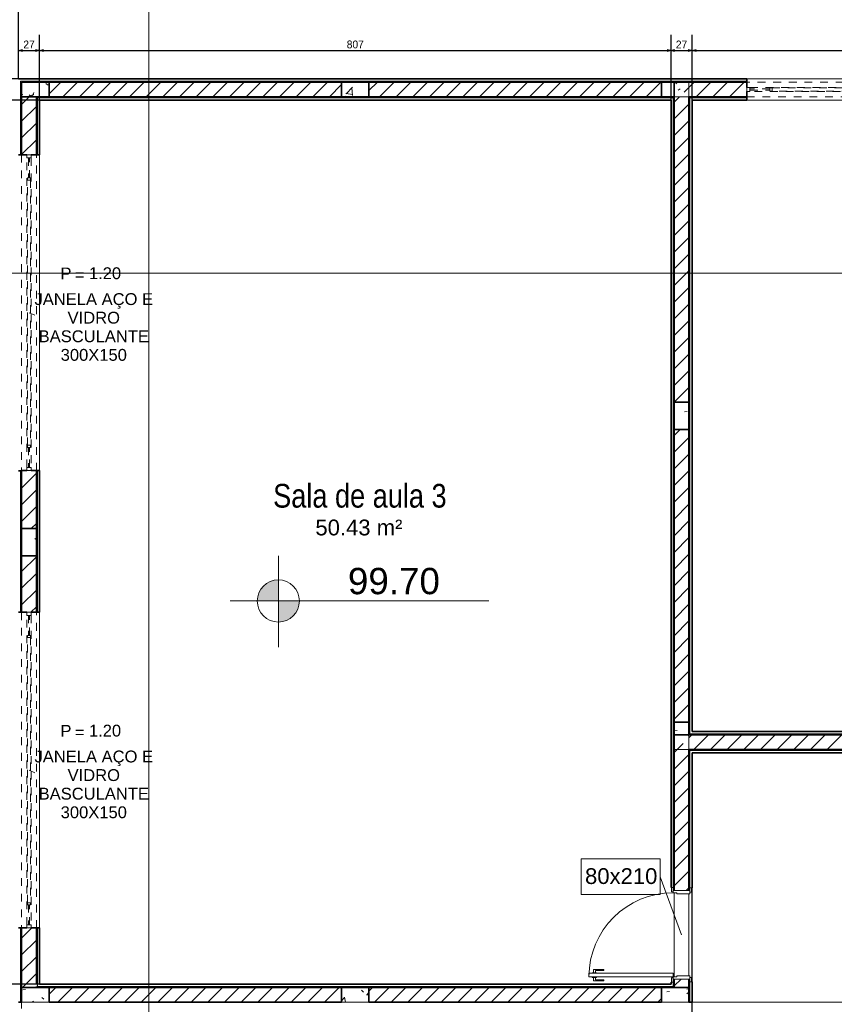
# Model space of a CAD drawing. Header units: millimetres. Extents: x -35 to 343, y 0 to 93.
# Tile 88 of 128: x 201 to 212, y 69 to 82. Entities that reach past the tile are written whole.
import ezdxf

# ---------------------------------------------------------------- set-up
doc = ezdxf.new("R2010")
doc.units = ezdxf.units.MM
doc.linetypes.add('Traço Curto', pattern=[0.00153, 0.001, -0.00053])
doc.layers.add('A-PAREDE', color=5, linetype='Continuous')
for name, color, linetype, lineweight in [('ARQ - ALVENARIA - OSSO', 2, 'Continuous', 35), ('ARQ - COTA_NÍVEL', 2, 'Continuous', 5), ('ARQ - DIVISORIA', 3, 'Continuous', 35), ('ARQ - JANELA', 2, 'Traço Curto', 5), ('ARQ - PAREDE VISTA', 4, 'Continuous', 9), ('ARQ - PAREDES_HACHURA', 9, 'Continuous', 35), ('ARQ - PAREDES_REVESTIMENTO', 3, 'Continuous', 35), ('ARQ - PILAR', 4, 'Continuous', 15), ('ARQ - PISO', 9, 'Continuous', 5), ('ARQ - PORTA', 3, 'Continuous', 9), ('ARQ - PORTA_FOLHA', 3, 'Continuous', 20), ('ARQ - PORTA_GIRO', 1, 'Continuous', 5), ('ARQ - SIMBOLO_CORTE', 2, 'Continuous', 5), ('ARQ -SIMBOLO_PORTA', 2, 'Continuous', 9), ('ARQ -TEXTO_AMBIENTE', 2, 'Continuous', 5), ('ARQ -TEXTO_JANELA', 2, 'Continuous', 9)]:
    doc.layers.add(name, color=color, linetype=linetype, lineweight=lineweight)
doc.styles.add('Arial Narrow', font='ARIALN.TTF', dxfattribs={"height": 0.225})
doc.styles.add('Arial_2', font='arial.ttf', dxfattribs={"height": 0.15})
doc.styles.add('Arial_3', font='arial.ttf', dxfattribs={"height": 0.0015})
doc.styles.add('Arial_4', font='arial.ttf', dxfattribs={"height": 0.1125})
doc.styles.add('GULIM', font='Gulim.ttf')
doc.dimstyles.new('GULIM-100', dxfattribs={"dimtxt": 0.1, "dimasz": 0.05, "dimexe": 0.2, "dimexo": 0, "dimgap": 0.025, "dimtad": 1, "dimdec": 0, "dimlfac": 100, "dimzin": 12, "dimdsep": 46, "dimtxsty": 'GULIM', "dimblk": 'OPEN30', "dimcen": 0, "dimclrd": 152, "dimclre": 152, "dimclrt": 152, "dimaunit": 1, "dimadec": 0, "dimazin": 0, "dimtfac": 1.875, "dimtdec": 0, "dimtmove": 2, "dimatfit": 3, "dimldrblk": 'OPEN30', "dimfxl": 0, "dimtolj": 1, "dimtzin": 12, "dimlwd": -1, "dimarcsym": 0})
pattern_1 = [(50, (197.3076, 58.02), (0.735391, -0.063667), [0.07671, -0.846512]), (355, (197.3076, 58.02), (-0.141886, 0.771645), [0.061907, -0.67694]), (100.451, (197.3695, 58.0146), (0.59344, 0.7075), [0.065944, -0.71866]), (46.184, (197.3076, 58.2245), (1.094305, -0.169653), [0.11574, -1.269094]), (96.636, (197.3991, 58.2111), (0.958206, 0.998926), [0.098244, -1.07799]), (351.184, (197.3076, 58.2245), (0.95852, 0.999417), [0.09286, -1.014737]), (21, (197.4099, 58.1734), (0.612321, -0.412209), [0.07671, -0.846512]), (326, (197.4099, 58.1734), (0.250004, 0.743684), [0.061907, -0.67694]), (71.451, (197.461, 58.13975), (0.862037, 0.33109), [0.065944, -0.71866]), (37.5, (197.3076, 58.01997), (0.0123895, 0.3419915), [0.033645, -0.63522, 0.033645, -0.6527155, -0.679632]), (37.5, (197.3076, 58.01997), (0.0123895, 0.3419915), [-1.355226, 0.033645, -0.645987]), (7.5, (197.3076, 58.01997), (0.269781, 0.404735), [0.033645, -0.357984, 0.033645, -0.6190704, -0.2583946]), (7.5, (197.3076, 58.01997), (0.269781, 0.404735), [-1.044345, 0.033645, -0.22475]), (327.5, (197.0788, 58.01997), (0.5470468, -0.022983), [0.033645, -0.222058, 0.033645, -0.765763, -1.06184]), (327.5, (197.0788, 58.01997), (0.5470468, -0.022983), [-1.056457, 0.033645, -1.028195]), (317.5, (196.97652, 58.01997), (0.597536, 0.102292), [0.033645, -0.300115, 0.033645, -0.497948, -0.753651]), (317.5, (196.97652, 58.01997), (0.597536, 0.102292), [-0.864007, 0.033645, -0.720006])]
pattern_2 = [(45, (197.30759, 58.01997), (-0.1065823, 0.1065823), [])]

# ---------------------------------------------------------------- blocks, each defined once
blk = doc.blocks.new('POR_PM_GIRO_1FL - 80 x 210 cm Externa-6335210-NÍVEL 1')
at = {"layer": 'ARQ - PORTA'}
for p, q in [((-0.4, 0.8492), (-0.4051, 0.8492)), ((-0.4051, 0.8492), (-0.4051, 0.8283)), ((-0.365, 0.8492), (-0.3599, 0.8492)), ((-0.3599, 0.8492), (-0.3599, 0.8283)), ((-0.4369, 0.7393), (-0.4369, 0.8383)), ((-0.4369, 0.8383), (-0.4051, 0.8383)), ((-0.4051, 0.8183), (-0.4275, 0.8183)), ((-0.4275, 0.8183), (-0.4275, 0.7393)), ((-0.4051, 0.8283), (-0.4051, 0.8073)), ((-0.4051, 0.8073), (-0.4, 0.8073)), ((-0.3599, 0.8073), (-0.365, 0.8073)), ((-0.3281, 0.8383), (-0.3599, 0.8383)), ((-0.3599, 0.8283), (-0.3599, 0.8073)), ((-0.3599, 0.8183), (-0.3375, 0.8183)), ((-0.3375, 0.8183), (-0.3375, 0.7393)), ((-0.3281, 0.7393), (-0.3281, 0.8383)), ((-0.4275, 0.7393), (-0.4369, 0.7393)), ((-0.3375, 0.7393), (-0.3281, 0.7393)), ((-0.45, 0.095), (-0.41, 0.095)), ((-0.45, 0.08), (-0.45, 0.095)), ((-0.41, 0.095), (-0.41, 0.08)), ((0.41, 0.08), (0.41, 0.095)), ((0.41, 0.095), (0.45, 0.095)), ((0.45, 0.095), (0.45, 0.08)), ((-0.41, 0.08), (-0.45, 0.08)), ((-0.42, -0.08), (-0.42, 0.08)), ((-0.41, 0.08), (-0.4, 0.08)), ((-0.4, 0.08), (-0.4, 0.045)), ((-0.4, 0.045), (-0.39, 0.045)), ((-0.39, 0.045), (-0.39, -0.08)), ((0.39, 0.045), (0.4, 0.045)), ((0.39, -0.08), (0.39, 0.045)), ((0.4, 0.08), (0.41, 0.08)), ((0.4, 0.045), (0.4, 0.08)), ((0.45, 0.08), (0.41, 0.08)), ((0.42, 0.08), (0.42, -0.08)), ((-0.445, -0.08), (-0.405, -0.08)), ((-0.445, -0.095), (-0.445, -0.08)), ((-0.405, -0.08), (-0.405, -0.095)), ((-0.39, -0.08), (-0.405, -0.08)), ((0.405, -0.08), (0.39, -0.08)), ((0.405, -0.08), (0.445, -0.08)), ((0.405, -0.095), (0.405, -0.08)), ((0.445, -0.08), (0.445, -0.095)), ((-0.405, -0.095), (-0.445, -0.095)), ((0.445, -0.095), (0.405, -0.095))]:
    blk.add_line(p, q, dxfattribs=at)
at = {"layer": 'ARQ - PORTA_FOLHA'}
for p, q in [((-0.4, 0.88), (-0.365, 0.88)), ((-0.4, 0.08), (-0.4, 0.88)), ((-0.365, 0.88), (-0.365, 0.08)), ((-0.365, 0.08), (-0.4, 0.08))]:
    blk.add_line(p, q, dxfattribs=at)
at = {"layer": 'ARQ - PORTA_GIRO'}
blk.add_arc((-0.4, 0.0805), 0.8, 359.96776, 89.96776, dxfattribs=at)
blk = doc.blocks.new('JANELA BASCULANTE PRÁTICA DE REVIT - JANELA AÇO E VIDRO BASCULANTE 300X150-V7-NÍVEL 1')
at = {"layer": 'ARQ - JANELA'}
for p, q in [((1.5, 0.07), (-1.5, 0.07)), ((-1.47, 0.02), (-1.5, 0.02)), ((-1.5, 0.02), (-1.5, -0.02)), ((-1.47, -0.02), (-1.47, 0.02)), ((-1.47, 0.02), (1.47, 0.02)), ((-1.28, 0.005), (-1.47, 0.005)), ((-1.47, 0.005), (-1.47, -0.005)), ((-1.26, 0.015), (-1.28, 0.015)), ((-1.28, 0.015), (-1.28, -0.015)), ((-1.28, -0.005), (-1.28, 0.005)), ((-1.26, -0.015), (-1.26, 0.015)), ((-1.26, 0.015), (1.26, 0.015)), ((1.28, 0.015), (1.26, 0.015)), ((1.26, 0.015), (1.26, -0.015)), ((1.28, -0.015), (1.28, 0.015)), ((1.47, 0.005), (1.28, 0.005)), ((1.28, 0.005), (1.28, -0.005)), ((1.5, 0.02), (1.47, 0.02)), ((1.47, 0.02), (1.47, -0.02)), ((1.47, -0.005), (1.47, 0.005)), ((1.5, -0.02), (1.5, 0.02)), ((-1.5, -0.02), (-1.47, -0.02)), ((-1.5, -0.07), (1.5, -0.07)), ((-1.47, -0.005), (-1.28, -0.005)), ((1.47, -0.02), (-1.47, -0.02)), ((-1.28, -0.015), (-1.26, -0.015)), ((1.26, -0.015), (-1.26, -0.015)), ((1.26, -0.015), (1.28, -0.015)), ((1.28, -0.005), (1.47, -0.005)), ((1.47, -0.02), (1.5, -0.02))]:
    blk.add_line(p, q, dxfattribs=at)
blk = doc.blocks.new('JANELA BASCULANTE PRÁTICA DE REVIT - JANELA AÇO E VIDRO BASCULANTE 300X150-V8-NÍVEL 1')
at = {"layer": 'ARQ - JANELA'}
for p, q in [((1.5, 0.07), (-1.5, 0.07)), ((-1.47, 0.02), (-1.5, 0.02)), ((-1.5, 0.02), (-1.5, -0.02)), ((-1.47, -0.02), (-1.47, 0.02)), ((-1.47, 0.02), (1.47, 0.02)), ((-1.28, 0.005), (-1.47, 0.005)), ((-1.47, 0.005), (-1.47, -0.005)), ((-1.26, 0.015), (-1.28, 0.015)), ((-1.28, 0.015), (-1.28, -0.015)), ((-1.28, -0.005), (-1.28, 0.005)), ((-1.26, -0.015), (-1.26, 0.015)), ((-1.26, 0.015), (1.26, 0.015)), ((1.28, 0.015), (1.26, 0.015)), ((1.26, 0.015), (1.26, -0.015)), ((1.28, -0.015), (1.28, 0.015)), ((1.47, 0.005), (1.28, 0.005)), ((1.28, 0.005), (1.28, -0.005)), ((1.5, 0.02), (1.47, 0.02)), ((1.47, 0.02), (1.47, -0.02)), ((1.47, -0.005), (1.47, 0.005)), ((1.5, -0.02), (1.5, 0.02)), ((-1.5, -0.02), (-1.47, -0.02)), ((-1.5, -0.07), (1.5, -0.07)), ((-1.47, -0.005), (-1.28, -0.005)), ((1.47, -0.02), (-1.47, -0.02)), ((-1.28, -0.015), (-1.26, -0.015)), ((1.26, -0.015), (-1.26, -0.015)), ((1.26, -0.015), (1.28, -0.015)), ((1.28, -0.005), (1.47, -0.005)), ((1.47, -0.02), (1.5, -0.02))]:
    blk.add_line(p, q, dxfattribs=at)
blk = doc.blocks.new('JANELA BASCULANTE PRÁTICA DE REVIT - JANELA AÇO E VIDRO BASCULANTE 300X150-V9-NÍVEL 1')
at = {"layer": 'ARQ - JANELA'}
for p, q in [((1.5, 0.07), (-1.5, 0.07)), ((-1.47, 0.02), (-1.5, 0.02)), ((-1.5, 0.02), (-1.5, -0.02)), ((-1.47, -0.02), (-1.47, 0.02)), ((-1.47, 0.02), (1.47, 0.02)), ((-1.28, 0.005), (-1.47, 0.005)), ((-1.47, 0.005), (-1.47, -0.005)), ((-1.26, 0.015), (-1.28, 0.015)), ((-1.28, 0.015), (-1.28, -0.015)), ((-1.28, -0.005), (-1.28, 0.005)), ((-1.26, -0.015), (-1.26, 0.015)), ((-1.26, 0.015), (1.26, 0.015)), ((1.28, 0.015), (1.26, 0.015)), ((1.26, 0.015), (1.26, -0.015)), ((1.28, -0.015), (1.28, 0.015)), ((1.47, 0.005), (1.28, 0.005)), ((1.28, 0.005), (1.28, -0.005)), ((1.5, 0.02), (1.47, 0.02)), ((1.47, 0.02), (1.47, -0.02)), ((1.47, -0.005), (1.47, 0.005)), ((1.5, -0.02), (1.5, 0.02)), ((-1.5, -0.02), (-1.47, -0.02)), ((-1.5, -0.07), (1.5, -0.07)), ((-1.47, -0.005), (-1.28, -0.005)), ((1.47, -0.02), (-1.47, -0.02)), ((-1.28, -0.015), (-1.26, -0.015)), ((1.26, -0.015), (-1.26, -0.015)), ((1.26, -0.015), (1.28, -0.015)), ((1.28, -0.005), (1.47, -0.005)), ((1.47, -0.02), (1.5, -0.02))]:
    blk.add_line(p, q, dxfattribs=at)
blk = doc.blocks.new('Identificador de Porta - Legal-790717-NÍVEL 1')
at = {"layer": 'ARQ -SIMBOLO_PORTA'}
for p, q in [((-0.00575, -0.0037), (-0.00575, 0.00083)), ((-0.00575, 0.00083), (0.00425, 0.00083)), ((0.00425, 0.00083), (0.00425, -0.0037)), ((0.00425, -0.0037), (-0.00575, -0.0037))]:
    blk.add_line(p, q, dxfattribs=at)
blk = doc.blocks.new('Identificação de Janela - Modelo 1-6080617-NÍVEL 1')
at = {"layer": 'ARQ -TEXTO_JANELA', "char_height": 0.0015, "attachment_point": 1, "style": 'Arial_3'}
for s, insert, width in [('P', (-0.00449, 0.00572), 0.0016835), ('=', (-0.00267, 0.00556), 0.0015232)]:
    blk.add_mtext(s, dxfattribs=dict(at, insert=insert, width=width))
blk = doc.blocks.new('_Open30')
at = {"color": 0, "linetype": 'ByBlock', "lineweight": -2}
for p, q in [((-1, 0.27), (0, 0)), ((0, 0), (-1, -0.27)), ((0, 0), (-1, 0))]:
    blk.add_line(p, q, dxfattribs=at)
blk = doc.blocks.new('*D478')
at = {"layer": 'A-PAREDE', "color": 152, "lineweight": -2, "transparency": 16777216}
for p, q in [((201.214, 81.265), (201.214, 81.83)), ((201.483, 80.996), (201.483, 81.83))]:
    blk.add_line(p, q, dxfattribs=at)
at = {"layer": 'A-PAREDE', "color": 152, "transparency": 16777216}
blk.add_line((201.264, 81.63), (201.433, 81.63), dxfattribs=at)
at = {"layer": 'DEFPOINTS', "color": 0, "transparency": 16777216}
for p in [(201.483, 81.63), (201.214, 81.265), (201.483, 80.996)]:
    blk.add_point(p, dxfattribs=at)
at = {"layer": 'A-PAREDE', "color": 152, "transparency": 16777216, "xscale": 0.05, "yscale": 0.05, "zscale": 0.05, "rotation": 180}
blk.add_blockref('_Open30', (201.214, 81.63), dxfattribs=at)
at = {"layer": 'A-PAREDE', "color": 152, "transparency": 16777216, "xscale": 0.05, "yscale": 0.05, "zscale": 0.05}
blk.add_blockref('_Open30', (201.483, 81.63), dxfattribs=at)
at = {"layer": 'A-PAREDE', "color": 152, "transparency": 16777216, "insert": (201.348, 81.706), "char_height": 0.1, "attachment_point": 5, "style": 'GULIM'}
blk.add_mtext('\\A1;27', dxfattribs=at)
blk = doc.blocks.new('*D479')
at = {"layer": 'A-PAREDE', "color": 152, "lineweight": -2, "transparency": 16777216}
for p, q in [((201.483, 80.996), (201.483, 81.83)), ((209.558, 80.996), (209.558, 81.83))]:
    blk.add_line(p, q, dxfattribs=at)
at = {"layer": 'A-PAREDE', "color": 152, "transparency": 16777216}
blk.add_line((201.533, 81.63), (209.508, 81.63), dxfattribs=at)
at = {"layer": 'DEFPOINTS', "color": 0, "transparency": 16777216}
for p in [(209.558, 81.63), (201.483, 80.996), (209.558, 80.996)]:
    blk.add_point(p, dxfattribs=at)
at = {"layer": 'A-PAREDE', "color": 152, "transparency": 16777216, "xscale": 0.05, "yscale": 0.05, "zscale": 0.05, "rotation": 180}
blk.add_blockref('_Open30', (201.483, 81.63), dxfattribs=at)
at = {"layer": 'A-PAREDE', "color": 152, "transparency": 16777216, "xscale": 0.05, "yscale": 0.05, "zscale": 0.05}
blk.add_blockref('_Open30', (209.558, 81.63), dxfattribs=at)
at = {"layer": 'A-PAREDE', "color": 152, "transparency": 16777216, "insert": (205.52, 81.706), "char_height": 0.1, "attachment_point": 5, "style": 'GULIM'}
blk.add_mtext('\\A1;807', dxfattribs=at)
blk = doc.blocks.new('*D480')
at = {"layer": 'A-PAREDE', "color": 152, "lineweight": -2, "transparency": 16777216}
for p, q in [((209.558, 80.996), (209.558, 81.83)), ((209.827, 80.996), (209.827, 81.83))]:
    blk.add_line(p, q, dxfattribs=at)
at = {"layer": 'A-PAREDE', "color": 152, "transparency": 16777216}
blk.add_line((209.608, 81.63), (209.777, 81.63), dxfattribs=at)
at = {"layer": 'DEFPOINTS', "color": 0, "transparency": 16777216}
for p in [(209.827, 81.63), (209.558, 80.996), (209.827, 80.996)]:
    blk.add_point(p, dxfattribs=at)
at = {"layer": 'A-PAREDE', "color": 152, "transparency": 16777216, "xscale": 0.05, "yscale": 0.05, "zscale": 0.05, "rotation": 180}
blk.add_blockref('_Open30', (209.558, 81.63), dxfattribs=at)
at = {"layer": 'A-PAREDE', "color": 152, "transparency": 16777216, "xscale": 0.05, "yscale": 0.05, "zscale": 0.05}
blk.add_blockref('_Open30', (209.827, 81.63), dxfattribs=at)
at = {"layer": 'A-PAREDE', "color": 152, "transparency": 16777216, "insert": (209.692, 81.706), "char_height": 0.1, "attachment_point": 5, "style": 'GULIM'}
blk.add_mtext('\\A1;27', dxfattribs=at)
blk = doc.blocks.new('*D481')
at = {"layer": 'A-PAREDE', "color": 152, "lineweight": -2, "transparency": 16777216}
for p, q in [((209.827, 80.996), (209.827, 81.83)), ((221.132, 80.996), (221.132, 81.83))]:
    blk.add_line(p, q, dxfattribs=at)
at = {"layer": 'A-PAREDE', "color": 152, "transparency": 16777216}
blk.add_line((209.877, 81.63), (221.082, 81.63), dxfattribs=at)
at = {"layer": 'DEFPOINTS', "color": 0, "transparency": 16777216}
for p in [(221.132, 81.63), (209.827, 80.996), (221.132, 80.996)]:
    blk.add_point(p, dxfattribs=at)
at = {"layer": 'A-PAREDE', "color": 152, "transparency": 16777216, "xscale": 0.05, "yscale": 0.05, "zscale": 0.05, "rotation": 180}
blk.add_blockref('_Open30', (209.827, 81.63), dxfattribs=at)
at = {"layer": 'A-PAREDE', "color": 152, "transparency": 16777216, "xscale": 0.05, "yscale": 0.05, "zscale": 0.05}
blk.add_blockref('_Open30', (221.132, 81.63), dxfattribs=at)
at = {"layer": 'A-PAREDE', "color": 152, "transparency": 16777216, "insert": (215.479, 81.706), "char_height": 0.1, "attachment_point": 5, "style": 'GULIM'}
blk.add_mtext('\\A1;1130', dxfattribs=at)
blk = doc.blocks.new('*D485')
at = {"layer": 'A-PAREDE', "color": 152, "lineweight": -2, "transparency": 16777216}
for p, q in [((201.214, 81.265), (201.214, 82.537)), ((232.975, 81.265), (232.975, 82.537))]:
    blk.add_line(p, q, dxfattribs=at)
at = {"layer": 'A-PAREDE', "color": 152, "transparency": 16777216}
blk.add_line((201.264, 82.337), (232.925, 82.337), dxfattribs=at)
at = {"layer": 'DEFPOINTS', "color": 0, "transparency": 16777216}
for p in [(232.975, 82.337), (201.214, 81.265), (232.975, 81.265)]:
    blk.add_point(p, dxfattribs=at)
at = {"layer": 'A-PAREDE', "color": 152, "transparency": 16777216, "xscale": 0.05, "yscale": 0.05, "zscale": 0.05, "rotation": 180}
blk.add_blockref('_Open30', (201.214, 82.337), dxfattribs=at)
at = {"layer": 'A-PAREDE', "color": 152, "transparency": 16777216, "xscale": 0.05, "yscale": 0.05, "zscale": 0.05}
blk.add_blockref('_Open30', (232.975, 82.337), dxfattribs=at)
at = {"layer": 'A-PAREDE', "color": 152, "transparency": 16777216, "insert": (217.094, 82.413), "char_height": 0.1, "attachment_point": 5, "style": 'GULIM'}
blk.add_mtext('\\A1;3176', dxfattribs=at)
blk = doc.blocks.new('*D486')
at = {"layer": 'A-PAREDE', "color": 152, "lineweight": -2, "transparency": 16777216}
for p, q in [((201.214, 81.265), (200.782, 81.265)), ((201.483, 80.996), (200.782, 80.996))]:
    blk.add_line(p, q, dxfattribs=at)
at = {"layer": 'A-PAREDE', "color": 152, "transparency": 16777216}
blk.add_line((200.982, 81.215), (200.982, 81.046), dxfattribs=at)
at = {"layer": 'DEFPOINTS', "color": 0, "transparency": 16777216}
for p in [(201.214, 81.265), (200.982, 80.996), (201.483, 80.996)]:
    blk.add_point(p, dxfattribs=at)
at = {"layer": 'A-PAREDE', "color": 152, "transparency": 16777216, "xscale": 0.05, "yscale": 0.05, "zscale": 0.05}
for p, rotation in [((200.982, 81.265), 90), ((200.982, 80.996), 270)]:
    blk.add_blockref('_Open30', p, dxfattribs=dict(at, rotation=rotation))
at = {"layer": 'A-PAREDE', "color": 152, "transparency": 16777216, "insert": (200.905, 81.13), "char_height": 0.1, "attachment_point": 5, "rotation": 90, "style": 'GULIM'}
blk.add_mtext('\\A1;27', dxfattribs=at)
blk = doc.blocks.new('*D487')
at = {"layer": 'A-PAREDE', "color": 152, "lineweight": -2, "transparency": 16777216}
for p, q in [((201.483, 80.996), (200.782, 80.996)), ((201.483, 69.691), (200.782, 69.691))]:
    blk.add_line(p, q, dxfattribs=at)
at = {"layer": 'A-PAREDE', "color": 152, "transparency": 16777216}
blk.add_line((200.982, 80.946), (200.982, 69.741), dxfattribs=at)
at = {"layer": 'DEFPOINTS', "color": 0, "transparency": 16777216}
for p in [(201.483, 80.996), (200.982, 69.691), (201.483, 69.691)]:
    blk.add_point(p, dxfattribs=at)
at = {"layer": 'A-PAREDE', "color": 152, "transparency": 16777216, "xscale": 0.05, "yscale": 0.05, "zscale": 0.05}
for p, rotation in [((200.982, 80.996), 90), ((200.982, 69.691), 270)]:
    blk.add_blockref('_Open30', p, dxfattribs=dict(at, rotation=rotation))
at = {"layer": 'A-PAREDE', "color": 152, "transparency": 16777216, "insert": (200.905, 75.343), "char_height": 0.1, "attachment_point": 5, "rotation": 90, "style": 'GULIM'}
blk.add_mtext('\\A1;1130', dxfattribs=at)
blk = doc.blocks.new('*D488')
at = {"layer": 'A-PAREDE', "color": 152, "lineweight": -2, "transparency": 16777216}
for p, q in [((201.483, 69.691), (200.782, 69.691)), ((201.483, 69.153), (200.782, 69.153))]:
    blk.add_line(p, q, dxfattribs=at)
at = {"layer": 'A-PAREDE', "color": 152, "transparency": 16777216}
blk.add_line((200.982, 69.641), (200.982, 69.203), dxfattribs=at)
at = {"layer": 'DEFPOINTS', "color": 0, "transparency": 16777216}
for p in [(201.483, 69.691), (200.982, 69.153), (201.483, 69.153)]:
    blk.add_point(p, dxfattribs=at)
at = {"layer": 'A-PAREDE', "color": 152, "transparency": 16777216, "xscale": 0.05, "yscale": 0.05, "zscale": 0.05}
for p, rotation in [((200.982, 69.691), 90), ((200.982, 69.153), 270)]:
    blk.add_blockref('_Open30', p, dxfattribs=dict(at, rotation=rotation))
at = {"layer": 'A-PAREDE', "color": 152, "transparency": 16777216, "insert": (200.905, 69.422), "char_height": 0.1, "attachment_point": 5, "rotation": 90, "style": 'GULIM'}
blk.add_mtext('\\A1;54', dxfattribs=at)
blk = doc.blocks.new('Elevações de ponto - Cota de Nível 1-825078-NÍVEL 1')
at = {"layer": 'ARQ - COTA_NÍVEL'}
h = blk.add_hatch(color=256, dxfattribs=at)
edge = h.paths.add_edge_path(flags=0)
edge.add_line((0, 0.002278), (0, 0.000678))
edge.add_line((0, 0.000678), (-0.0016, 0.000678))
edge.add_arc((0, 0.000678), 0.0016, 90, 180, ccw=False)
h = blk.add_hatch(color=256, dxfattribs=at)
edge = h.paths.add_edge_path(flags=0)
edge.add_arc((0, 0.000678), 0.0016, 270, 360, ccw=False)
edge.add_line((0, -0.000922), (0, 0.000678))
edge.add_line((0, 0.000678), (0.0016, 0.000678))
for p, q in [((0, 0.004106), (0, -0.002843)), ((0, -0.00218), (0, 0.003078)), ((0, 0.000678), (0, 0.002278)), ((-0.003665, 0.000678), (0.016004, 0.000678)), ((-0.0016, 0.000678), (0, 0.000678)), ((0.0016, 0.000678), (0, 0.000678)), ((0, 0.000678), (0, -0.000922))]:
    blk.add_line(p, q, dxfattribs=at)
blk.add_circle((0, 0.000678), 0.0016, dxfattribs=at)
for start, end in [(90, 180), (270, 360)]:
    blk.add_arc((0, 0.000678), 0.0016, start, end, dxfattribs=at)

msp = doc.modelspace()

# ---------------------------------------------------------------- hatches: boundary and pattern name
at = {"layer": 'ARQ - PAREDES_HACHURA'}
h = msp.add_hatch(color=256, dxfattribs=at)
h.paths.add_polyline_path([(201.24052, 69.4621), (201.25397, 69.4621), (201.25397, 70.4109), (201.24052, 70.4109), (201.24052, 69.65052)], flags=0)
h.paths.add_polyline_path([(201.24052, 74.44844), (201.25397, 74.44844), (201.25397, 76.25714), (201.24052, 76.25714), (201.24052, 75.16832)], flags=0)
h.paths.add_polyline_path([(201.25397, 80.29584), (201.25397, 81.2379), (201.24052, 81.2379), (201.24052, 80.29584)], flags=0)
h = msp.add_hatch(color=256, dxfattribs=at)
h.paths.add_polyline_path([(232.93423, 81.22444), (232.93421, 81.2379), (231.8845, 81.2379), (231.8845, 81.22444), (232.58432, 81.22444)], flags=0)
h.paths.add_polyline_path([(227.14727, 81.22444), (227.84706, 81.22444), (227.84706, 81.2379), (226.13855, 81.2379), (226.13855, 81.22444), (226.79736, 81.22444)], flags=0)
h.paths.add_polyline_path([(221.44105, 81.22444), (222.10052, 81.22445), (222.1005, 81.2379), (220.39134, 81.2379), (220.39134, 81.22444), (221.09114, 81.22444)], flags=0)
h.paths.add_polyline_path([(215.65409, 81.22444), (216.35388, 81.22444), (216.35388, 81.2379), (214.56396, 81.2379), (214.56399, 81.22444), (215.30418, 81.22444)], flags=0)
h.paths.add_polyline_path([(209.78638, 81.22444), (210.52658, 81.22444), (210.52657, 81.2379), (201.25397, 81.2379), (201.25397, 81.22444), (209.59797, 81.22444)], flags=0)
h = msp.add_hatch(dxfattribs=at)
h.set_pattern_fill('FP_6', color=256, scale=1.345805, style=0, pattern_type=2)
h.set_pattern_definition(pattern_2)
h.paths.add_polyline_path([(201.60388, 81.03603), (205.34522, 81.03603), (205.34522, 81.22444), (201.60388, 81.22444), (201.60388, 81.07467)], flags=0)
h = msp.add_hatch(dxfattribs=at)
h.set_pattern_fill('FP_6', color=256, scale=1.345805, style=0, pattern_type=2)
h.set_pattern_definition(pattern_2)
h.paths.add_polyline_path([(209.2847, 81.03603), (209.43647, 81.03603), (209.43647, 81.22444), (205.69513, 81.22444), (205.69513, 81.03603)], flags=0)
h = msp.add_hatch(dxfattribs=at)
h.set_pattern_fill('FP_6', color=256, scale=1.345805, style=0, pattern_type=2)
h.set_pattern_definition(pattern_2)
h.paths.add_polyline_path([(210.52657, 81.03603), (210.52657, 81.22444), (209.59797, 81.22444), (209.78638, 81.03603)], flags=0)
h.paths.add_polyline_path([(214.56399, 81.03603), (215.30418, 81.03603), (215.30418, 81.22444), (214.56399, 81.22444), (214.56399, 81.07467)], flags=0)
h = msp.add_hatch(dxfattribs=at)
h.set_pattern_fill('FP_6', color=256, scale=1.345805, style=0, pattern_type=2)
h.set_pattern_definition(pattern_2)
h.paths.add_polyline_path([(201.32126, 75.51823), (201.44239, 75.51823), (201.44239, 76.25842), (201.25397, 76.25842), (201.25397, 75.51823)], flags=0)
h.paths.add_polyline_path([(201.32126, 80.29584), (201.44239, 80.29584), (201.44239, 81.03603), (201.25397, 81.03603), (201.25397, 80.29584)], flags=0)
for points in [[(204.71421, 81.02257), (209.59797, 81.02257), (209.59797, 81.03603), (201.44239, 81.03603), (201.44239, 81.02257), (201.60388, 81.02257)], [(209.59797, 70.92903), (209.59797, 81.02257), (209.58451, 81.02257), (209.58451, 70.92903)], [(209.79984, 72.89391), (209.79984, 81.02257), (209.78638, 81.02232), (209.78638, 72.89391)], [(218.42569, 72.88045), (219.89338, 72.88045), (219.89338, 72.89391), (209.78638, 72.89391), (209.78638, 72.88045), (215.65409, 72.88045)], [(209.78638, 70.9223), (209.79984, 70.9223), (209.79984, 72.69204), (209.78638, 72.69204), (209.78638, 72.33037)], [(209.79984, 72.67858), (219.90011, 72.67858), (219.90011, 72.69204), (209.79984, 72.69204), (209.79984, 72.68462)], [(209.2847, 69.65052), (209.59797, 69.65052), (209.59797, 69.66397), (201.44239, 69.66397), (201.44239, 69.65052), (205.69513, 69.65052)], [(209.58451, 69.66397), (209.59797, 69.66397), (209.59797, 69.71781), (209.58451, 69.71728), (209.58451, 69.68844)], [(209.78638, 69.4621), (209.79984, 69.46256), (209.79984, 69.72454), (209.78638, 69.72454), (209.78638, 69.65052)]]:
    msp.add_hatch(color=256, dxfattribs=at).paths.add_polyline_path(points, flags=0)
h = msp.add_hatch(color=256, dxfattribs=at)
h.paths.add_polyline_path([(201.45584, 69.66397), (201.45584, 70.4109), (201.44239, 70.4109), (201.44239, 69.66397), (201.45484, 69.66397)], flags=0)
h.paths.add_polyline_path([(201.45584, 74.44832), (201.45584, 76.25842), (201.44239, 76.25842), (201.44239, 74.44832)], flags=0)
h.paths.add_polyline_path([(201.45584, 80.29584), (201.45584, 81.02257), (201.44239, 81.02255), (201.44239, 80.29584)], flags=0)
h = msp.add_hatch(dxfattribs=at)
h.set_pattern_fill('FP_6', color=256, scale=1.345805, style=0, pattern_type=2)
h.set_pattern_definition(pattern_2)
h.paths.add_polyline_path([(209.78638, 77.13319), (209.78638, 81.03603), (209.59797, 81.03603), (209.59797, 77.13319)], flags=0)
h = msp.add_hatch(color=256, dxfattribs=at)
h.paths.add_polyline_path([(221.17189, 81.02257), (221.17189, 81.03603), (220.39132, 81.03603), (220.39132, 81.02257), (221.15852, 81.02257)], flags=0)
h.paths.add_polyline_path([(215.65409, 81.02257), (216.35413, 81.02257), (216.35391, 81.03603), (214.56421, 81.03603), (214.56421, 81.02257), (215.6041, 81.02257)], flags=0)
h.paths.add_polyline_path([(209.78638, 81.02257), (210.52657, 81.02257), (210.52657, 81.03603), (209.78638, 81.03603)], flags=0)
h = msp.add_hatch(dxfattribs=at)
h.set_pattern_fill('FP_6', color=256, scale=1.345805, style=0, pattern_type=2)
h.set_pattern_definition(pattern_2)
h.paths.add_polyline_path([(209.59797, 73.04195), (209.78638, 73.04195), (209.78638, 76.78328), (209.59797, 76.78328), (209.59797, 75.24514)], flags=0)
h = msp.add_hatch(dxfattribs=at)
h.set_pattern_fill('FP_6', color=256, scale=1.345805, style=0, pattern_type=2)
h.set_pattern_definition(pattern_2)
h.paths.add_polyline_path([(201.25397, 69.65052), (201.44239, 69.65052), (201.44239, 70.4109), (201.25397, 70.4109)], flags=0)
h.paths.add_polyline_path([(201.32126, 74.44831), (201.44239, 74.44831), (201.44239, 75.16832), (201.25397, 75.16832), (201.25397, 74.44831)], flags=0)
h = msp.add_hatch(dxfattribs=at)
h.set_pattern_fill('FP_6', color=256, scale=1.345805, style=0, pattern_type=2)
h.set_pattern_definition(pattern_2)
h.paths.add_polyline_path([(209.78638, 69.65052), (209.78638, 69.75818), (209.59797, 69.75818), (209.59797, 69.65052)], flags=0)
h.paths.add_polyline_path([(209.63161, 70.88866), (209.78638, 70.88866), (209.78638, 72.69204), (209.59797, 72.88045), (209.59797, 70.88866)], flags=0)
h = msp.add_hatch(dxfattribs=at)
h.set_pattern_fill('FP_6', color=256, scale=1.345805, style=0, pattern_type=2)
h.set_pattern_definition(pattern_2)
h.paths.add_polyline_path([(213.85519, 72.69204), (215.30418, 72.69204), (215.30418, 72.88045), (209.78638, 72.88045), (209.78638, 72.69204)], flags=0)
h = msp.add_hatch(dxfattribs=at)
h.set_pattern_fill('FP_6', color=256, scale=1.345805, style=0, pattern_type=2)
h.set_pattern_definition(pattern_2)
h.paths.add_polyline_path([(201.60388, 69.4621), (205.34522, 69.4621), (205.34522, 69.65052), (201.60388, 69.65052)], flags=0)
h = msp.add_hatch(dxfattribs=at)
h.set_pattern_fill('FP_6', color=256, scale=1.345805, style=0, pattern_type=2)
h.set_pattern_definition(pattern_2)
h.paths.add_polyline_path([(205.69513, 69.4621), (209.43647, 69.4621), (209.43647, 69.65052), (205.69513, 69.65052)], flags=0)
at = {"layer": 'ARQ - PILAR'}
h = msp.add_hatch(dxfattribs=at)
h.set_pattern_fill('FP_1', color=256, scale=1.345805, style=0, pattern_type=2)
h.set_pattern_definition(pattern_1)
h.paths.add_polyline_path([(201.25397, 81.03603), (201.60388, 81.03603), (201.60388, 81.22444), (201.25397, 81.22444), (201.25397, 81.07467)], flags=0)
h = msp.add_hatch(dxfattribs=at)
h.set_pattern_fill('FP_1', color=256, scale=1.345805, style=0, pattern_type=2)
h.set_pattern_definition(pattern_1)
h.paths.add_polyline_path([(205.69513, 81.03603), (205.69513, 81.22444), (205.34522, 81.22444), (205.34522, 81.03603)], flags=0)
h = msp.add_hatch(dxfattribs=at)
h.set_pattern_fill('FP_1', color=256, scale=1.345805, style=0, pattern_type=2)
h.set_pattern_definition(pattern_1)
h.paths.add_polyline_path([(209.78638, 81.03603), (209.59797, 81.22444), (209.43647, 81.22444), (209.43647, 81.03603), (209.59797, 81.03603)], flags=0)
h = msp.add_hatch(dxfattribs=at)
h.set_pattern_fill('FP_1', color=256, scale=1.345805, style=0, pattern_type=2)
h.set_pattern_definition(pattern_1)
h.paths.add_polyline_path([(209.59797, 76.78328), (209.78638, 76.78328), (209.78638, 77.13319), (209.59797, 77.13319)], flags=0)
h = msp.add_hatch(dxfattribs=at)
h.set_pattern_fill('FP_1', color=256, scale=1.345805, style=0, pattern_type=2)
h.set_pattern_definition(pattern_1)
h.paths.add_polyline_path([(201.44239, 75.16832), (201.44239, 75.51823), (201.25397, 75.51823), (201.25397, 75.16832)], flags=0)
h = msp.add_hatch(dxfattribs=at)
h.set_pattern_fill('FP_1', color=256, scale=1.345805, style=0, pattern_type=2)
h.set_pattern_definition(pattern_1)
h.paths.add_polyline_path([(209.78638, 72.69204), (209.78638, 73.04195), (209.59797, 73.04195), (209.59797, 72.88045), (209.69217, 72.78624)], flags=0)
h = msp.add_hatch(dxfattribs=at)
h.set_pattern_fill('FP_1', color=256, scale=1.345805, style=0, pattern_type=2)
h.set_pattern_definition(pattern_1)
h.paths.add_polyline_path([(201.50226, 69.4621), (201.60388, 69.4621), (201.60388, 69.65052), (201.25397, 69.65052), (201.25397, 69.4621), (201.45584, 69.4621)], flags=0)
h = msp.add_hatch(dxfattribs=at)
h.set_pattern_fill('FP_1', color=256, scale=1.345805, style=0, pattern_type=2)
h.set_pattern_definition(pattern_1)
h.paths.add_polyline_path([(205.69513, 69.4621), (205.69513, 69.65052), (205.34522, 69.65052), (205.34522, 69.4621)], flags=0)
h = msp.add_hatch(dxfattribs=at)
h.set_pattern_fill('FP_1', color=256, scale=1.345805, style=0, pattern_type=2)
h.set_pattern_definition(pattern_1)
h.paths.add_polyline_path([(209.59797, 69.4621), (209.78638, 69.4621), (209.78638, 69.65052), (209.43647, 69.65052), (209.43647, 69.4621)], flags=0)

# ---------------------------------------------------------------- linework, layer by layer
at = {"color": 2}
msp.add_lwpolyline([(232.9746, 72.65166), (232.9746, 69.42173), (213.05669, 69.42173), (213.01631, 22.85687), (209.82675, 22.85687), (209.82675, 72.65166), (232.9746, 72.65166)], dxfattribs=at)
at = {"layer": 'ARQ - ALVENARIA - OSSO'}
for p, q in [((205.34522, 81.22444), (201.60388, 81.22444)), ((201.60388, 81.22444), (201.60388, 81.03603)), ((205.34522, 81.03603), (205.34522, 81.22444)), ((209.43647, 81.22444), (205.69513, 81.22444)), ((205.69513, 81.22444), (205.69513, 81.03603)), ((209.43647, 81.03603), (209.43647, 81.22444)), ((210.52657, 81.22444), (209.59797, 81.22444)), ((209.59797, 81.22444), (209.59797, 77.13319)), ((210.52657, 81.15715), (210.52657, 81.22444)), ((210.52657, 81.03603), (210.52657, 81.10332)), ((201.25397, 81.03603), (201.25397, 80.29584)), ((201.44239, 81.03603), (201.25397, 81.03603)), ((201.44239, 80.29584), (201.44239, 81.03603)), ((201.60388, 81.03603), (205.34522, 81.03603)), ((205.69513, 81.03603), (209.43647, 81.03603)), ((209.78638, 81.03603), (210.52657, 81.03603)), ((209.78638, 77.13319), (209.78638, 81.03603)), ((201.25397, 80.29584), (201.32126, 80.29584)), ((201.3751, 80.29584), (201.44239, 80.29584)), ((209.59797, 77.13319), (209.78638, 77.13319)), ((209.78638, 76.78328), (209.59797, 76.78328)), ((209.59797, 76.78328), (209.59797, 73.04195)), ((209.78638, 73.04195), (209.78638, 76.78328)), ((201.25397, 76.25842), (201.25397, 75.51823)), ((201.32126, 76.25842), (201.25397, 76.25842)), ((201.44239, 76.25842), (201.3751, 76.25842)), ((201.44239, 75.51823), (201.44239, 76.25842)), ((201.25397, 75.51823), (201.44239, 75.51823)), ((201.25397, 75.16832), (201.25397, 74.44831)), ((201.44239, 75.16832), (201.25397, 75.16832)), ((201.44239, 74.44831), (201.44239, 75.16832)), ((201.25397, 74.44831), (201.32126, 74.44831)), ((201.3751, 74.44831), (201.44239, 74.44831)), ((209.59797, 73.04195), (209.78638, 73.04195)), ((209.59797, 72.88045), (209.59797, 70.88866)), ((215.30418, 72.88045), (209.59797, 72.88045)), ((209.78638, 70.88866), (209.78638, 72.69204)), ((209.78638, 72.69204), (215.30418, 72.69204)), ((201.25397, 70.4109), (201.25397, 69.65052)), ((201.32126, 70.4109), (201.25397, 70.4109)), ((201.44239, 70.4109), (201.3751, 70.4109)), ((201.44239, 69.69089), (201.44239, 70.4109)), ((209.59797, 69.75818), (209.59797, 69.65052)), ((209.78638, 69.65052), (209.78638, 69.75818)), ((201.25397, 69.65052), (201.44239, 69.65052)), ((201.44239, 69.66397), (201.44239, 69.65052)), ((205.34522, 69.65052), (201.60388, 69.65052)), ((201.60388, 69.65052), (201.60388, 69.4621)), ((205.34522, 69.4621), (205.34522, 69.65052)), ((209.43647, 69.65052), (205.69513, 69.65052)), ((205.69513, 69.65052), (205.69513, 69.4621)), ((209.43647, 69.4621), (209.43647, 69.65052)), ((209.59797, 69.65052), (209.78638, 69.65052)), ((201.60388, 69.4621), (205.34522, 69.4621)), ((205.69513, 69.4621), (209.43647, 69.4621))]:
    msp.add_line(p, q, dxfattribs=at)
at = {"layer": 'ARQ - DIVISORIA'}
for p, q in [((201.25397, 81.03603), (201.25397, 81.22444)), ((201.25397, 81.22444), (210.52658, 81.22444)), ((210.52658, 81.22444), (210.52658, 81.2379)), ((209.59797, 81.03603), (201.44239, 81.03603)), ((210.52657, 81.02257), (210.52657, 81.03603)), ((201.24052, 80.29584), (201.25397, 80.29584)), ((201.44239, 80.29584), (201.45584, 80.29584)), ((209.59797, 72.88045), (209.59797, 77.13319)), ((209.78638, 77.13319), (209.78638, 72.88045)), ((201.25397, 76.25714), (201.24052, 76.25714)), ((201.45584, 76.25842), (201.44239, 76.25842)), ((201.44239, 76.25842), (201.44239, 75.16832)), ((201.25397, 75.16832), (201.25397, 75.51823)), ((201.24052, 74.44844), (201.25397, 74.44844)), ((201.44239, 74.44832), (201.45584, 74.44832)), ((209.58451, 70.92903), (209.59797, 70.92903)), ((209.78638, 70.9223), (209.79984, 70.9223)), ((201.25397, 70.4109), (201.24052, 70.4109)), ((201.45584, 70.4109), (201.44239, 70.4109)), ((201.25397, 69.4621), (201.25397, 69.65052)), ((201.44239, 69.65052), (209.59797, 69.65052)), ((209.59797, 69.71781), (209.58451, 69.71781)), ((209.79984, 69.72454), (209.78638, 69.72454)), ((209.78638, 69.65052), (209.78638, 69.4621)), ((201.24052, 69.4621), (201.25397, 69.4621)), ((209.78638, 69.4621), (209.79984, 69.4621))]:
    msp.add_line(p, q, dxfattribs=at)
at = {"layer": 'ARQ - PAREDE VISTA'}
for p, q in [((201.24052, 80.29584), (201.24052, 81.2379)), ((201.24052, 81.2379), (210.52658, 81.2379)), ((210.52658, 81.26482), (214.56396, 81.26482)), ((209.58451, 81.02257), (201.45584, 81.02257)), ((201.45584, 81.02257), (201.45584, 80.29584)), ((209.58451, 70.92903), (209.58451, 81.02257)), ((210.52657, 81.02257), (209.79984, 81.02257)), ((209.79984, 81.02257), (209.79984, 72.89391)), ((214.56421, 80.99565), (210.52657, 80.99565)), ((201.48276, 80.29584), (201.48276, 76.25842)), ((201.24052, 74.44844), (201.24052, 76.25714)), ((201.45584, 76.25842), (201.45584, 74.44832)), ((201.48276, 74.44832), (201.48276, 70.4109)), ((209.79984, 72.89391), (219.89338, 72.89391)), ((209.79984, 72.67858), (209.79984, 70.9223)), ((219.90011, 72.67858), (209.79984, 72.67858)), ((201.24052, 69.4621), (201.24052, 70.4109)), ((201.45584, 70.4109), (201.45584, 69.66397)), ((201.45584, 69.66397), (209.58451, 69.66397)), ((209.58451, 69.66397), (209.58451, 69.71781)), ((209.79984, 69.72454), (209.79984, 69.4621))]:
    msp.add_line(p, q, dxfattribs=at)
at = {"layer": 'ARQ - PAREDES_REVESTIMENTO'}
for p, q in [((210.52658, 81.26482), (201.2136, 81.26482)), ((210.52658, 81.2379), (210.52658, 81.26482)), ((201.48276, 80.99565), (209.55759, 80.99565)), ((201.48276, 80.29584), (201.48276, 80.99565)), ((209.55759, 80.99565), (209.55759, 70.92903)), ((209.82675, 80.99565), (210.52657, 80.99565)), ((209.82675, 72.92082), (209.82675, 80.99565)), ((210.52657, 80.99565), (210.52657, 81.02257)), ((201.2136, 80.29584), (201.24052, 80.29584)), ((201.45584, 80.29584), (201.48276, 80.29584)), ((201.24052, 76.25714), (201.2136, 76.25714)), ((201.48276, 76.25842), (201.45584, 76.25842)), ((201.48276, 74.44832), (201.48276, 76.25842)), ((201.2136, 74.44844), (201.24052, 74.44844)), ((201.45584, 74.44832), (201.48276, 74.44832)), ((219.89338, 72.92082), (209.82675, 72.92082)), ((209.82675, 70.9223), (209.82675, 72.65166)), ((209.82675, 72.65166), (219.90011, 72.65166)), ((209.55759, 70.92903), (209.56432, 70.92903)), ((209.82002, 70.9223), (209.82675, 70.9223)), ((201.24052, 70.4109), (201.2136, 70.4109)), ((201.48276, 70.4109), (201.45584, 70.4109)), ((201.48276, 69.69089), (201.48276, 70.4109)), ((209.55759, 69.69089), (201.48276, 69.69089)), ((209.55759, 69.71781), (209.55759, 69.69089)), ((209.56432, 69.71781), (209.55759, 69.71781)), ((209.82675, 69.72454), (209.82002, 69.72454)), ((209.82675, 69.4621), (209.82675, 69.72454)), ((201.2136, 69.4621), (201.24052, 69.4621)), ((209.79984, 69.4621), (209.82675, 69.4621))]:
    msp.add_line(p, q, dxfattribs=at)
at = {"layer": 'ARQ - PILAR'}
for p, q in [((201.60388, 81.22444), (201.25397, 81.22444)), ((201.25397, 81.22444), (201.25397, 81.03603)), ((201.60388, 81.03603), (201.60388, 81.22444)), ((205.69513, 81.22444), (205.34522, 81.22444)), ((205.34522, 81.22444), (205.34522, 81.03603)), ((205.69513, 81.03603), (205.69513, 81.22444)), ((209.78638, 81.22444), (209.43647, 81.22444)), ((209.43647, 81.22444), (209.43647, 81.03603)), ((209.78638, 81.03603), (209.78638, 81.22444)), ((201.25397, 81.03603), (201.60388, 81.03603)), ((205.34522, 81.03603), (205.69513, 81.03603)), ((209.43647, 81.03603), (209.78638, 81.03603)), ((209.78638, 77.13319), (209.59797, 77.13319)), ((209.59797, 77.13319), (209.59797, 76.78328)), ((209.78638, 76.78328), (209.78638, 77.13319)), ((209.59797, 76.78328), (209.78638, 76.78328)), ((201.44239, 75.51823), (201.25397, 75.51823)), ((201.25397, 75.51823), (201.25397, 75.16832)), ((201.44239, 75.16832), (201.44239, 75.51823)), ((201.25397, 75.16832), (201.44239, 75.16832)), ((209.78638, 73.04195), (209.59797, 73.04195)), ((209.59797, 73.04195), (209.59797, 72.69204)), ((209.78638, 72.69204), (209.78638, 73.04195)), ((209.59797, 72.69204), (209.78638, 72.69204)), ((201.60388, 69.65052), (201.25397, 69.65052)), ((201.25397, 69.65052), (201.25397, 69.4621)), ((201.60388, 69.4621), (201.60388, 69.65052)), ((205.69513, 69.65052), (205.34522, 69.65052)), ((205.34522, 69.65052), (205.34522, 69.4621)), ((205.69513, 69.4621), (205.69513, 69.65052)), ((209.78638, 69.65052), (209.43647, 69.65052)), ((209.43647, 69.65052), (209.43647, 69.4621)), ((209.78638, 69.4621), (209.78638, 69.65052)), ((201.25397, 69.4621), (201.60388, 69.4621)), ((205.34522, 69.4621), (205.69513, 69.4621)), ((209.43647, 69.4621), (209.78638, 69.4621))]:
    msp.add_line(p, q, dxfattribs=at)
at = {"layer": 'ARQ - PISO'}
for p, q in [((209.59797, 69.7851), (209.59797, 70.86174)), ((209.78638, 69.79855), (209.78638, 70.84828)), ((201.25397, 69.38136), (201.25397, 69.4621)), ((209.82675, 69.4621), (213.01631, 69.4621))]:
    msp.add_line(p, q, dxfattribs=at)
at = {"layer": 'ARQ - SIMBOLO_CORTE'}
for p, q in [((202.87816, 85.89904), (202.87816, 17.54797)), ((335.7521, 78.7829), (197.70433, 78.7829))]:
    msp.add_line(p, q, dxfattribs=at)
at = {"layer": 'ARQ -SIMBOLO_PORTA'}
msp.add_line((209.69217, 70.32342), (209.4189, 71.0666), dxfattribs=at)
at = {"layer": 'ARQ -TEXTO_JANELA'}
for p, q in [((201.34818, 78.27713), (201.42163, 78.24343)), ((201.34818, 72.4296), (201.42163, 72.39591))]:
    msp.add_line(p, q, dxfattribs=at)

# ---------------------------------------------------------------- block references
at = {"layer": 'ARQ - COTA_NÍVEL', "xscale": 168.2692307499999, "yscale": 168.2692307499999, "zscale": 168.2692307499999}
msp.add_blockref('Elevações de ponto - Cota de Nível 1-825078-NÍVEL 1', (204.53634, 74.47773), dxfattribs=at)
at = {"layer": 'ARQ - JANELA', "xscale": 1.345805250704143, "yscale": 1.345805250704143, "zscale": 1.345805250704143}
msp.add_blockref('JANELA BASCULANTE PRÁTICA DE REVIT - JANELA AÇO E VIDRO BASCULANTE 300X150-V9-NÍVEL 1', (212.54528, 81.13024), dxfattribs=at)
at = {"layer": 'ARQ - JANELA', "xscale": 1.345805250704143, "yscale": 1.345805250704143, "zscale": 1.345805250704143, "rotation": 269.9999999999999}
for name, p in [('JANELA BASCULANTE PRÁTICA DE REVIT - JANELA AÇO E VIDRO BASCULANTE 300X150-V8-NÍVEL 1', (201.34818, 78.27713)), ('JANELA BASCULANTE PRÁTICA DE REVIT - JANELA AÇO E VIDRO BASCULANTE 300X150-V7-NÍVEL 1', (201.34818, 72.4296))]:
    msp.add_blockref(name, p, dxfattribs=at)
at = {"layer": 'ARQ - PORTA', "xscale": 1.345805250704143, "yscale": 1.345805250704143, "zscale": 1.345805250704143, "rotation": 89.99999999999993}
msp.add_blockref('POR_PM_GIRO_1FL - 80 x 210 cm Externa-6335210-NÍVEL 1', (209.69217, 70.32342), dxfattribs=at)
at = {"layer": 'ARQ -SIMBOLO_PORTA', "xscale": 100.9353938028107, "yscale": 100.9353938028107, "zscale": 100.9353938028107}
msp.add_blockref('Identificador de Porta - Legal-790717-NÍVEL 1', (208.98959, 71.21143), dxfattribs=at)
at = {"layer": 'ARQ -TEXTO_JANELA', "xscale": 100.9353938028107, "yscale": 100.9353938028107, "zscale": 100.9353938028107}
for p in [(202.20277, 78.27713), (202.20277, 72.4296)]:
    msp.add_blockref('Identificação de Janela - Modelo 1-6080617-NÍVEL 1', p, dxfattribs=at)

# ---------------------------------------------------------------- texts
at = {"layer": 'ARQ - COTA_NÍVEL', "insert": (205.42585, 75.01462), "char_height": 0.336538, "width": 1.0959484, "attachment_point": 1, "line_spacing_factor": 0.941778, "style": 'Arial_2'}
msp.add_mtext('99.70', dxfattribs=at)
at = {"layer": 'ARQ -SIMBOLO_PORTA', "insert": (208.92045, 71.17529), "char_height": 0.201871, "width": 1.1071979, "attachment_point": 2, "line_spacing_factor": 0.941778, "style": 'Arial_2'}
msp.add_mtext('80x210', dxfattribs=at)
at = {"layer": 'ARQ -TEXTO_AMBIENTE', "attachment_point": 2}
for s, insert, char_height, width, line_spacing_factor, style in [('Sala de aula 3', (205.57862, 76.08811), 0.3028062, 2.655071, 0.974696, 'Arial Narrow'), ('50.43 m²', (205.56601, 75.63194), 0.201871, 1.329626, 0.941778, 'Arial_2')]:
    msp.add_mtext(s, dxfattribs=dict(at, insert=insert, char_height=char_height, width=width, line_spacing_factor=line_spacing_factor, style=style))
at = {"layer": 'ARQ -TEXTO_JANELA', "line_spacing_factor": 0.941778, "style": 'Arial_4'}
for s, insert, char_height, width, attachment_point in [('1.20', (202.52565, 78.85721), 0.151403, 0.4930573, 3), ('JANELA AÇO E\\PVIDRO\\PBASCULANTE\\P300X150', (202.1762, 78.52658), 0.1514031, 1.8109661, 2), ('1.20', (202.52565, 73.00969), 0.151403, 0.4930573, 3), ('JANELA AÇO E\\PVIDRO\\PBASCULANTE\\P300X150', (202.1762, 72.67906), 0.1514031, 1.8109661, 2)]:
    msp.add_mtext(s, dxfattribs=dict(at, insert=insert, char_height=char_height, width=width, attachment_point=attachment_point))

# ---------------------------------------------------------------- dimensions: what is measured, and where the dimension line sits
at = {"layer": 'A-PAREDE', "color": 252}
for base, p1, p2, picture, middle in [((232.9746, 82.33662), (201.2136, 81.26482), (232.9746, 81.26482), '*D485', (217.0941, 82.41302)), ((201.48276, 81.63007), (201.2136, 81.26482), (201.48276, 80.99565), '*D478', (201.34818, 81.70641)), ((209.55759, 81.63007), (201.48276, 80.99565), (209.55759, 80.99565), '*D479', (205.52018, 81.70641)), ((209.82675, 81.63007), (209.55759, 80.99565), (209.82675, 80.99565), '*D480', (209.69217, 81.70641)), ((221.13152, 81.63007), (209.82675, 80.99565), (221.13152, 80.99565), '*D481', (215.47914, 81.70647))]:
    dim = msp.add_linear_dim(base=base, p1=p1, p2=p2, dimstyle='GULIM-100', dxfattribs=at)
    dim.commit()
    dim.dimension.update_dxf_attribs({"geometry": picture, "text_midpoint": middle})
for base, p1, p2, picture, middle in [((200.98169, 80.99565), (201.2136, 81.26482), (201.48276, 80.99565), '*D486', (200.90536, 81.13024)), ((200.98169, 69.69089), (201.48276, 80.99565), (201.48276, 69.69089), '*D487', (200.90529, 75.34327)), ((200.98169, 69.15257), (201.48276, 69.69089), (201.48276, 69.15257), '*D488', (200.90536, 69.42173))]:
    dim = msp.add_linear_dim(base=base, p1=p1, p2=p2, angle=90, dimstyle='GULIM-100', dxfattribs=at)
    dim.commit()
    dim.dimension.update_dxf_attribs({"geometry": picture, "text_midpoint": middle})

doc.saveas('drawing.dxf')
